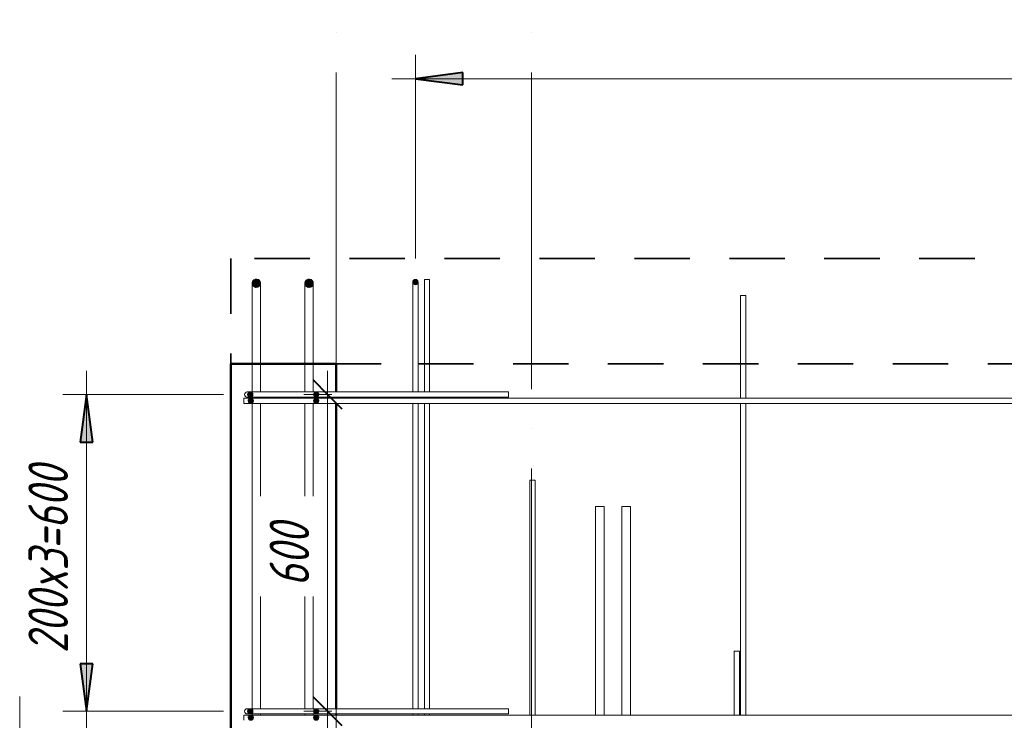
# Model space of a CAD drawing. Header units: millimetres. Extents: x -17001 to 33975, y 44866 to 49392.
# Tile 8 of 53: x -7427 to -5561, y 46445 to 47772. Entities that reach past the tile are written whole.
import ezdxf

# ---------------------------------------------------------------- set-up
doc = ezdxf.new("R2010")
doc.units = ezdxf.units.MM
doc.linetypes.add('01 Штриховая _4 мм_', pattern=[180, 105, -75])
doc.linetypes.add('ADSK_Линия сетки', pattern=[750, 600, -75, 0, -75])
for name, color, linetype, lineweight in [('A-____-____-DIMS', 211, 'Continuous', 9), ('A-____-____-DIMS-30', 211, 'Continuous', 9), ('A-____-NOTE-TEXT', 131, 'Continuous', 20), ('A-FLOR-____-MCUT', 192, 'Continuous', 50), ('A-WALL-____-MCUT', 113, 'Continuous', 50), ('S-GRID-____-OTLN', 1, 'Continuous', 9), ('S-RBAR-____-MCUT', 171, 'Continuous', 20), ('S-RBAR-____-OTLN', 171, 'Continuous', 100)]:
    doc.layers.add(name, color=color, linetype=linetype, lineweight=lineweight)
doc.styles.add('GOST Common_I_1', font='GOST Common Italic.ttf', dxfattribs={"width": 0.8, "height": 75})
doc.dimstyles.new('ADSK_Для_арматуры_Основной_2_5_мм_шаг_кол-во_Стрелки_точный', dxfattribs={"dimscale": 304.8, "dimtxt": 0.247469, "dimasz": 0.295276, "dimexe": 0.147638, "dimexo": 0.000484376, "dimgap": 0.03937, "dimtad": 1, "dimdec": 0, "dimlfac": 304.8, "dimdsep": 46, "dimtxsty": 'GOST Common_I_1', "dimsah": 1, "dimcen": 0.09, "dimdle": 0.147638, "dimazin": 0, "dimtfac": 1, "dimtdec": 4, "dimtix": 1, "dimtmove": 0, "dimatfit": 3, "dimfxl": 1, "dimtvp": 1, "dimtfill": 1, "dimtolj": 1, "dimtzin": 0, "dimarcsym": 2})
doc.dimstyles.new('ADSK_Округление_5мм__Узкий_', dxfattribs={"dimscale": 304.8, "dimtxt": 0.247469, "dimasz": 0.177165, "dimexe": 0.147638, "dimexo": 0.000322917, "dimgap": 0.03937, "dimtad": 1, "dimdec": 0, "dimlfac": 304.8, "dimrnd": 5, "dimdsep": 46, "dimtxsty": 'GOST Common_I_1', "dimblk1": 'OBLIQUE', "dimblk2": 'OBLIQUE', "dimsah": 1, "dimcen": 0.09, "dimdle": 0.147638, "dimazin": 0, "dimtfac": 1, "dimtdec": 4, "dimtix": 1, "dimtmove": 1, "dimatfit": 3, "dimfxl": 1, "dimtvp": 1, "dimtfill": 1, "dimtolj": 1, "dimtzin": 0, "dimlwd": 20, "dimlwe": 20, "dimarcsym": 2})
doc.dimstyles.new('ADSK_Округление_5мм__Узкий__1', dxfattribs={"dimscale": 304.8, "dimtxt": 0.247469, "dimasz": 0.177165, "dimexe": 0.147638, "dimexo": 0.000322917, "dimgap": 0.03937, "dimtad": 1, "dimdec": 0, "dimlfac": 304.8, "dimrnd": 5, "dimdsep": 46, "dimtxsty": 'GOST Common_I_1', "dimblk1": 'OBLIQUE', "dimblk2": 'OBLIQUE', "dimsah": 1, "dimcen": 0.09, "dimdle": 0.147638, "dimazin": 0, "dimtfac": 1, "dimtdec": 4, "dimtix": 1, "dimtmove": 0, "dimatfit": 3, "dimfxl": 1, "dimtvp": 1, "dimtfill": 1, "dimtolj": 1, "dimtzin": 0, "dimlwd": 20, "dimlwe": 20, "dimarcsym": 2})

# ---------------------------------------------------------------- blocks, each defined once
blk = doc.blocks.new('DIMBLOCK10-КЖ1_Р_ВЭ16_Армирование_2')
at = {"layer": 'A-____-____-DIMS-30', "lineweight": 20}
for p, q in [((-6843.2, 47107), (-6843.2, 46462)), ((-6843.2, 47062), (-6888.2, 47062)), ((-6843.2, 47062), (-6835, 47062)), ((-6843.2, 46462), (-6888.2, 46462)), ((-6843.2, 46462), (-6835, 46462))]:
    blk.add_line(p, q, dxfattribs=at)
at = {"layer": 'A-____-____-DIMS-30', "lineweight": 40}
for p, q in [((-6843.2, 47062), (-6870.2, 47089)), ((-6843.2, 47062), (-6816.2, 47035)), ((-6843.2, 46462), (-6870.2, 46489)), ((-6843.2, 46462), (-6816.2, 46435))]:
    blk.add_line(p, q, dxfattribs=at)
at = {"layer": 'A-____-____-DIMS-30', "color": 0, "lineweight": 20, "insert": (-6953.2, 46698.7), "char_height": 75, "width": 151.88, "attachment_point": 1, "rotation": 90, "line_spacing_factor": 1.022761, "style": 'GOST Common_I_1', "bg_fill": 3, "box_fill_scale": 1.25, "bg_fill_color": 256, "bg_fill_true_color": 13158600, "bg_fill_transparency": 0}
blk.add_mtext('600', dxfattribs=at)
blk = doc.blocks.new('_Oblique')
at = {"color": 0, "linetype": 'ByBlock', "lineweight": -2}
blk.add_line((-0.5, -0.5), (0.5, 0.5), dxfattribs=at)
blk = doc.blocks.new('DIMBLOCK11-КЖ1_Р_ВЭ16_Армирование_2')
at = {"layer": 'A-____-____-DIMS-30', "lineweight": 40}
for p, q in [((-6843.2, 46462), (-6870.2, 46489)), ((-6843.2, 46462), (-6816.2, 46435)), ((-6843.2, 46400), (-6870.2, 46427)), ((-6843.2, 46400), (-6816.2, 46373))]:
    blk.add_line(p, q, dxfattribs=at)
at = {"layer": 'A-____-____-DIMS-30', "lineweight": 20}
for p, q in [((-6843.2, 46462), (-6888.2, 46462)), ((-6843.2, 46462), (-6843.2, 46355)), ((-6843.2, 46462), (-6835, 46462)), ((-6843.2, 46411), (-6843.2, 46431)), ((-6843.2, 46400), (-6888.2, 46400)), ((-6843.2, 46311.6), (-6843.2, 46411)), ((-6843.2, 46400), (-6835, 46400))]:
    blk.add_line(p, q, dxfattribs=at)
at = {"layer": 'A-____-____-DIMS-30', "color": 0, "lineweight": 20, "insert": (-6953.2, 46311.6), "char_height": 75, "width": 101.253, "attachment_point": 1, "rotation": 90, "line_spacing_factor": 1.022761, "style": 'GOST Common_I_1', "bg_fill": 3, "box_fill_scale": 1.25, "bg_fill_color": 256, "bg_fill_true_color": 13158600, "bg_fill_transparency": 0}
blk.add_mtext('60', dxfattribs=at)
blk = doc.blocks.new('DIMBLOCK14-КЖ1_Р_ВЭ16_Армирование_2')
at = {"layer": 'A-____-____-DIMS-30', "lineweight": 40}
for points in [[(-7300.3, 47062), (-7312.1, 46972), (-7288.4, 46972)], [(-7300.3, 46462), (-7288.4, 46552), (-7312.1, 46552)]]:
    blk.add_hatch(color=256, dxfattribs=at).paths.add_polyline_path(points)
at = {"layer": 'A-____-____-DIMS-30'}
for p, q in [((-7300.3, 47107), (-7300.3, 46417)), ((-7300.3, 47062), (-7345.3, 47062)), ((-7300.3, 47062), (-7040.6, 47062)), ((-7300.3, 46462), (-7345.3, 46462)), ((-7300.3, 46462), (-7040.6, 46462))]:
    blk.add_line(p, q, dxfattribs=at)
at = {"layer": 'A-____-____-DIMS-30', "lineweight": 40}
for p, q in [((-7300.3, 47062), (-7312.1, 46972)), ((-7288.4, 46972), (-7300.3, 47062)), ((-7312.1, 46972), (-7288.4, 46972)), ((-7288.4, 46552), (-7312.1, 46552)), ((-7312.1, 46552), (-7300.3, 46462)), ((-7300.3, 46462), (-7288.4, 46552))]:
    blk.add_line(p, q, dxfattribs=at)
at = {"layer": 'A-____-____-DIMS-30', "color": 0, "insert": (-7410.3, 46572.2), "char_height": 75, "width": 455.64, "attachment_point": 1, "rotation": 90, "line_spacing_factor": 1.022761, "style": 'GOST Common_I_1', "bg_fill": 3, "box_fill_scale": 1.25, "bg_fill_color": 256, "bg_fill_true_color": 13158600, "bg_fill_transparency": 0}
blk.add_mtext('200x3=600', dxfattribs=at)
blk = doc.blocks.new('_None')
blk = doc.blocks.new('DIMBLOCK20-КЖ1_Р_ВЭ16_Армирование_2')
at = {"layer": 'A-____-____-DIMS-30', "lineweight": 40}
for points in [[(-6676.8, 47660.3), (-6586.8, 47648.5), (-6586.8, 47672.2)], [(123.2, 47660.3), (33.2, 47672.2), (33.2, 47648.5)]]:
    blk.add_hatch(color=256, dxfattribs=at).paths.add_polyline_path(points)
at = {"layer": 'A-____-____-DIMS-30'}
for p, q in [((-6676.8, 47660.3), (-6676.8, 47705.3)), ((123.2, 47660.3), (123.2, 47705.3)), ((168.2, 47660.3), (-6721.8, 47660.3)), ((-6676.8, 47660.3), (-6676.8, 47320)), ((123.2, 47660.3), (123.2, 47320))]:
    blk.add_line(p, q, dxfattribs=at)
at = {"layer": 'A-____-____-DIMS-30', "lineweight": 40}
for p, q in [((-6586.8, 47672.2), (-6676.8, 47660.3)), ((-6586.8, 47648.5), (-6586.8, 47672.2)), ((123.2, 47660.3), (33.2, 47672.2)), ((33.2, 47672.2), (33.2, 47648.5)), ((-6676.8, 47660.3), (-6586.8, 47648.5)), ((33.2, 47648.5), (123.2, 47660.3))]:
    blk.add_line(p, q, dxfattribs=at)
at = {"layer": 'A-____-____-DIMS-30', "color": 0, "insert": (-3512.1, 47770.4), "char_height": 75, "width": 564.564, "attachment_point": 1, "line_spacing_factor": 1.022761, "style": 'GOST Common_I_1', "bg_fill": 3, "box_fill_scale": 1.25, "bg_fill_color": 256, "bg_fill_true_color": 13158600, "bg_fill_transparency": 0}
blk.add_mtext('200x34=6800', dxfattribs=at)

msp = doc.modelspace()

# ---------------------------------------------------------------- hatches: boundary and pattern name
at = {"layer": 'S-RBAR-____-MCUT', "lineweight": 9}
h = msp.add_hatch(color=8, dxfattribs=at)
edge = h.paths.add_edge_path()
edge.add_arc((-6978.3247, 47272.7992), 8, 0, 360)
h = msp.add_hatch(color=8, dxfattribs=at)
edge = h.paths.add_edge_path()
edge.add_arc((-6978.3247, 47272.7992), 8, 0, 360)
for points in [[(-6980.1048, 47264.9998), (-6973.3367, 47266.5445), (-6970.3247, 47272.7992), (-6973.3367, 47279.0538), (-6980.1048, 47280.5986), (-6985.5324, 47276.2703), (-6985.5324, 47269.3281)], [(-6980.1048, 47264.9998), (-6973.3367, 47266.5445), (-6970.3247, 47272.7992), (-6973.3367, 47279.0538), (-6980.1048, 47280.5986), (-6985.5324, 47276.2703), (-6985.5324, 47269.3281)], [(-6880.1048, 47264.9998), (-6873.3367, 47266.5445), (-6870.3247, 47272.7992), (-6873.3367, 47279.0538), (-6880.1048, 47280.5986), (-6885.5324, 47276.2703), (-6885.5324, 47269.3281)], [(-6880.1048, 47264.9998), (-6873.3367, 47266.5445), (-6870.3247, 47272.7992), (-6873.3367, 47279.0538), (-6880.1048, 47280.5986), (-6885.5324, 47276.2703), (-6885.5324, 47269.3281)]]:
    msp.add_hatch(color=8, dxfattribs=at).paths.add_polyline_path(points)
h = msp.add_hatch(color=8, dxfattribs=at)
edge = h.paths.add_edge_path()
edge.add_arc((-6878.3247, 47272.7992), 8, 0, 360)
h = msp.add_hatch(color=8, dxfattribs=at)
edge = h.paths.add_edge_path()
edge.add_arc((-6878.3247, 47272.7992), 8, 0, 360)
at = {"layer": 'S-RBAR-____-MCUT'}
h = msp.add_hatch(color=256, dxfattribs=at)
edge = h.paths.add_edge_path()
edge.add_arc((-6676.8247, 47275.0013), 5, 0, 360)
h = msp.add_hatch(color=256, dxfattribs=at)
edge = h.paths.add_edge_path()
edge.add_arc((-6676.8247, 47275.0013), 5, 0, 360)
for points in [[(-6675.2796, 47270.246), (-6671.8247, 47275.0013), (-6675.2796, 47279.7566), (-6680.8697, 47277.9403), (-6680.8697, 47272.0624)], [(-6675.2796, 47270.246), (-6671.8247, 47275.0013), (-6675.2796, 47279.7566), (-6680.8697, 47277.9403), (-6680.8697, 47272.0624)], [(-6989.9041, 47057.9562), (-6986.8857, 47057.9562), (-6985.0694, 47063.5464), (-6989.9041, 47066.9436), (-6994.5799, 47063.5464), (-6992.7636, 47057.9562)], [(-6867.7636, 47057.9562), (-6861.8857, 47057.9562), (-6860.0694, 47063.5464), (-6864.8247, 47067.0013), (-6869.5799, 47063.5464)], [(-6989.9041, 47045.9562), (-6985.8857, 47045.9562), (-6984.0694, 47051.5464), (-6988.8247, 47055.0013), (-6993.5799, 47051.5464), (-6991.7636, 47045.9562)], [(-6867.7636, 47045.9562), (-6861.8857, 47045.9562), (-6860.0694, 47051.5464), (-6864.8247, 47055.0013), (-6869.5799, 47051.5464)], [(-6989.9041, 46457.9562), (-6986.8857, 46457.9562), (-6985.0694, 46463.5464), (-6989.9041, 46466.9436), (-6994.5799, 46463.5464), (-6992.7636, 46457.9562)], [(-6989.9041, 46445.9562), (-6985.8857, 46445.9562), (-6984.0694, 46451.5464), (-6988.8247, 46455.0013), (-6993.5799, 46451.5464), (-6991.7636, 46445.9562)], [(-6867.7636, 46457.9562), (-6861.8857, 46457.9562), (-6860.0694, 46463.5464), (-6864.8247, 46467.0013), (-6869.5799, 46463.5464)], [(-6867.7636, 46445.9562), (-6861.8857, 46445.9562), (-6860.0694, 46451.5464), (-6864.8247, 46455.0013), (-6869.5799, 46451.5464)]]:
    msp.add_hatch(color=256, dxfattribs=at).paths.add_polyline_path(points)
h = msp.add_hatch(color=256, dxfattribs=at)
edge = h.paths.add_edge_path()
edge.add_arc((-6989.8247, 47062.0013), 5, 0, 360)
h = msp.add_hatch(color=256, dxfattribs=at)
edge = h.paths.add_edge_path()
edge.add_arc((-6864.8247, 47062.0013), 5, 0, 360)
h = msp.add_hatch(color=256, dxfattribs=at)
edge = h.paths.add_edge_path()
edge.add_arc((-6988.8247, 47050.0013), 5, 0, 360)
h = msp.add_hatch(color=256, dxfattribs=at)
edge = h.paths.add_edge_path()
edge.add_arc((-6864.8247, 47050.0013), 5, 0, 360)
h = msp.add_hatch(color=256, dxfattribs=at)
edge = h.paths.add_edge_path()
edge.add_arc((-6989.8247, 46462.0013), 5, 0, 360)
h = msp.add_hatch(color=256, dxfattribs=at)
edge = h.paths.add_edge_path()
edge.add_arc((-6988.8247, 46450.0013), 5, 0, 360)
h = msp.add_hatch(color=256, dxfattribs=at)
edge = h.paths.add_edge_path()
edge.add_arc((-6864.8247, 46462.0013), 5, 0, 360)
h = msp.add_hatch(color=256, dxfattribs=at)
edge = h.paths.add_edge_path()
edge.add_arc((-6864.8247, 46450.0013), 5, 0, 360)

# ---------------------------------------------------------------- linework, layer by layer
at = {"layer": 'A-____-NOTE-TEXT'}
msp.add_line((-7426.8247, 46400), (-7426.8247, 46490), dxfattribs=at)
at = {"layer": 'A-FLOR-____-MCUT', "linetype": '01 Штриховая _4 мм_', "lineweight": 35}
for p, q in [((323.1753, 47320), (-7026.8247, 47320)), ((-7026.8247, 47320), (-7026.8247, 47120)), ((-7026.8247, 47120), (-6681.8247, 47120)), ((-6671.8247, 47120), (-4659.8372, 47120))]:
    msp.add_line(p, q, dxfattribs=at)
at = {"layer": 'A-WALL-____-MCUT'}
for p, q in [((-6826.8247, 47120), (-7026.8247, 47120)), ((-7026.8247, 47120), (-7026.8247, 46400)), ((-6826.8247, 47067.0013), (-6826.8247, 47120)), ((-6826.8247, 47055.0013), (-6826.8247, 47057.0013)), ((-6826.8247, 46467.0013), (-6826.8247, 47045.0013)), ((-6826.8247, 46455.0013), (-6826.8247, 46457.0013))]:
    msp.add_line(p, q, dxfattribs=at)
at = {"layer": 'S-GRID-____-OTLN', "linetype": 'ADSK_Линия сетки'}
for p, q in [((-6826.8247, 45572.0547), (-6826.8247, 47771.9979)), ((-6456.8247, 45572.0547), (-6456.8247, 47771.9979))]:
    msp.add_line(p, q, dxfattribs=at)
at = {"layer": 'S-RBAR-____-MCUT', "color": 8, "lineweight": 9}
for p, q in [((-6980.1048, 47280.5986), (-6985.5324, 47276.2703)), ((-6980.1048, 47280.5986), (-6985.5324, 47276.2703)), ((-6985.5324, 47276.2703), (-6985.5324, 47269.3281)), ((-6985.5324, 47276.2703), (-6985.5324, 47269.3281)), ((-6973.3367, 47279.0538), (-6980.1048, 47280.5986)), ((-6973.3367, 47279.0538), (-6980.1048, 47280.5986)), ((-6970.3247, 47272.7992), (-6973.3367, 47279.0538)), ((-6970.3247, 47272.7992), (-6973.3367, 47279.0538)), ((-6973.3367, 47266.5445), (-6970.3247, 47272.7992)), ((-6973.3367, 47266.5445), (-6970.3247, 47272.7992)), ((-6880.1048, 47280.5986), (-6885.5324, 47276.2703)), ((-6880.1048, 47280.5986), (-6885.5324, 47276.2703)), ((-6885.5324, 47276.2703), (-6885.5324, 47269.3281)), ((-6885.5324, 47276.2703), (-6885.5324, 47269.3281)), ((-6873.3367, 47279.0538), (-6880.1048, 47280.5986)), ((-6873.3367, 47279.0538), (-6880.1048, 47280.5986)), ((-6870.3247, 47272.7992), (-6873.3367, 47279.0538)), ((-6870.3247, 47272.7992), (-6873.3367, 47279.0538)), ((-6873.3367, 47266.5445), (-6870.3247, 47272.7992)), ((-6873.3367, 47266.5445), (-6870.3247, 47272.7992)), ((-6985.5324, 47269.3281), (-6980.1048, 47264.9998)), ((-6985.5324, 47269.3281), (-6980.1048, 47264.9998)), ((-6980.1048, 47264.9998), (-6973.3367, 47266.5445)), ((-6980.1048, 47264.9998), (-6973.3367, 47266.5445)), ((-6885.5324, 47269.3281), (-6880.1048, 47264.9998)), ((-6885.5324, 47269.3281), (-6880.1048, 47264.9998)), ((-6880.1048, 47264.9998), (-6873.3367, 47266.5445)), ((-6880.1048, 47264.9998), (-6873.3367, 47266.5445))]:
    msp.add_line(p, q, dxfattribs=at)
at = {"layer": 'S-RBAR-____-MCUT'}
for p, q in [((-6675.2796, 47279.7566), (-6680.8697, 47277.9403)), ((-6675.2796, 47279.7566), (-6680.8697, 47277.9403)), ((-6680.8697, 47277.9403), (-6680.8697, 47272.0624)), ((-6680.8697, 47277.9403), (-6680.8697, 47272.0624)), ((-6680.8697, 47272.0624), (-6675.2796, 47270.246)), ((-6680.8697, 47272.0624), (-6675.2796, 47270.246)), ((-6671.8247, 47275.0013), (-6675.2796, 47279.7566)), ((-6671.8247, 47275.0013), (-6675.2796, 47279.7566)), ((-6675.2796, 47270.246), (-6671.8247, 47275.0013)), ((-6675.2796, 47270.246), (-6671.8247, 47275.0013)), ((-6989.9041, 47066.9436), (-6994.5799, 47063.5464)), ((-6985.0694, 47063.5464), (-6989.9041, 47066.9436)), ((-6864.8247, 47067.0013), (-6869.5799, 47063.5464)), ((-6860.0694, 47063.5464), (-6864.8247, 47067.0013)), ((-6994.5799, 47063.5464), (-6992.7636, 47057.9562)), ((-6988.8247, 47055.0013), (-6993.5799, 47051.5464)), ((-6993.5799, 47051.5464), (-6991.7636, 47045.9562)), ((-6992.7636, 47057.9562), (-6989.9041, 47057.9562)), ((-6991.7636, 47045.9562), (-6989.9041, 47045.9562)), ((-6989.9041, 47057.9562), (-6986.8857, 47057.9562)), ((-6989.9041, 47045.9562), (-6985.8857, 47045.9562)), ((-6984.0694, 47051.5464), (-6988.8247, 47055.0013)), ((-6986.8857, 47057.9562), (-6985.0694, 47063.5464)), ((-6985.8857, 47045.9562), (-6984.0694, 47051.5464)), ((-6869.5799, 47063.5464), (-6867.7636, 47057.9562)), ((-6864.8247, 47055.0013), (-6869.5799, 47051.5464)), ((-6869.5799, 47051.5464), (-6867.7636, 47045.9562)), ((-6867.7636, 47057.9562), (-6861.8857, 47057.9562)), ((-6867.7636, 47045.9562), (-6861.8857, 47045.9562)), ((-6860.0694, 47051.5464), (-6864.8247, 47055.0013)), ((-6861.8857, 47057.9562), (-6860.0694, 47063.5464)), ((-6861.8857, 47045.9562), (-6860.0694, 47051.5464)), ((-6989.9041, 46466.9436), (-6994.5799, 46463.5464)), ((-6994.5799, 46463.5464), (-6992.7636, 46457.9562)), ((-6988.8247, 46455.0013), (-6993.5799, 46451.5464)), ((-6993.5799, 46451.5464), (-6991.7636, 46445.9562)), ((-6992.7636, 46457.9562), (-6989.9041, 46457.9562)), ((-6985.0694, 46463.5464), (-6989.9041, 46466.9436)), ((-6989.9041, 46457.9562), (-6986.8857, 46457.9562)), ((-6984.0694, 46451.5464), (-6988.8247, 46455.0013)), ((-6986.8857, 46457.9562), (-6985.0694, 46463.5464)), ((-6985.8857, 46445.9562), (-6984.0694, 46451.5464)), ((-6864.8247, 46467.0013), (-6869.5799, 46463.5464)), ((-6869.5799, 46463.5464), (-6867.7636, 46457.9562)), ((-6864.8247, 46455.0013), (-6869.5799, 46451.5464)), ((-6869.5799, 46451.5464), (-6867.7636, 46445.9562)), ((-6867.7636, 46457.9562), (-6861.8857, 46457.9562)), ((-6860.0694, 46463.5464), (-6864.8247, 46467.0013)), ((-6860.0694, 46451.5464), (-6864.8247, 46455.0013)), ((-6861.8857, 46457.9562), (-6860.0694, 46463.5464)), ((-6861.8857, 46445.9562), (-6860.0694, 46451.5464)), ((-6991.7636, 46445.9562), (-6989.9041, 46445.9562)), ((-6989.9041, 46445.9562), (-6985.8857, 46445.9562)), ((-6867.7636, 46445.9562), (-6861.8857, 46445.9562))]:
    msp.add_line(p, q, dxfattribs=at)
at = {"layer": 'S-RBAR-____-MCUT', "color": 8, "lineweight": 9}
for centre in [(-6978.3247, 47272.7992), (-6978.3247, 47272.7992), (-6878.3247, 47272.7992), (-6878.3247, 47272.7992)]:
    msp.add_circle(centre, 8, dxfattribs=at)
at = {"layer": 'S-RBAR-____-MCUT'}
for centre in [(-6676.8247, 47275.0013), (-6676.8247, 47275.0013), (-6989.8247, 47062.0013), (-6864.8247, 47062.0013), (-6988.8247, 47050.0013), (-6864.8247, 47050.0013), (-6989.8247, 46462.0013), (-6988.8247, 46450.0013), (-6864.8247, 46462.0013), (-6864.8247, 46450.0013)]:
    msp.add_circle(centre, 5, dxfattribs=at)
at = {"layer": 'S-RBAR-____-OTLN', "color": 8, "lineweight": 9}
for p, q in [((-6986.3247, 47224.7992), (-6986.3247, 47272.7992)), ((-6986.3247, 47224.7992), (-6986.3247, 47272.7992)), ((-6970.3247, 47224.7992), (-6970.3247, 47272.7992)), ((-6970.3247, 47224.7992), (-6970.3247, 47272.7992)), ((-6886.3247, 47224.7992), (-6886.3247, 47272.7992)), ((-6886.3247, 47224.7992), (-6886.3247, 47272.7992)), ((-6870.3247, 47224.7992), (-6870.3247, 47272.7992)), ((-6870.3247, 47224.7992), (-6870.3247, 47272.7992)), ((-6649.8372, 47279.9206), (-6659.8372, 47279.9206)), ((-6659.8372, 47067.0013), (-6659.8372, 47279.9206)), ((-6649.8372, 47279.9206), (-6659.8372, 47279.9206)), ((-6659.8372, 47067.0013), (-6659.8372, 47279.9206)), ((-6649.8372, 47067.0013), (-6649.8372, 47279.9206)), ((-6649.8372, 47067.0013), (-6649.8372, 47279.9206)), ((-6050.8372, 47249.9206), (-6060.8372, 47249.9206)), ((-6060.8372, 47055.0013), (-6060.8372, 47249.9206)), ((-6050.8372, 47249.9206), (-6060.8372, 47249.9206)), ((-6060.8372, 47055.0013), (-6060.8372, 47249.9206)), ((-6050.8372, 47055.0013), (-6050.8372, 47249.9206)), ((-6050.8372, 47055.0013), (-6050.8372, 47249.9206)), ((-6986.3247, 47067.0013), (-6986.3247, 47224.7992)), ((-6986.3247, 47067.0013), (-6986.3247, 47224.7992)), ((-6970.3247, 47067.0013), (-6970.3247, 47224.7992)), ((-6970.3247, 47067.0013), (-6970.3247, 47224.7992)), ((-6886.3247, 47067.0013), (-6886.3247, 47224.7992)), ((-6886.3247, 47067.0013), (-6886.3247, 47224.7992)), ((-6870.3247, 47067.0013), (-6870.3247, 47224.7992)), ((-6870.3247, 47067.0013), (-6870.3247, 47224.7992)), ((-6986.3247, 47055.0013), (-6986.3247, 47057.0013)), ((-6986.3247, 47055.0013), (-6986.3247, 47057.0013)), ((-6970.3247, 47055.0013), (-6970.3247, 47057.0013)), ((-6970.3247, 47055.0013), (-6970.3247, 47057.0013)), ((-6886.3247, 47055.0013), (-6886.3247, 47057.0013)), ((-6886.3247, 47055.0013), (-6886.3247, 47057.0013)), ((-6870.3247, 47055.0013), (-6870.3247, 47057.0013)), ((-6870.3247, 47055.0013), (-6870.3247, 47057.0013)), ((-6659.8372, 47055.0013), (-6659.8372, 47057.0013)), ((-6659.8372, 47055.0013), (-6659.8372, 47057.0013)), ((-6649.8372, 47055.0013), (-6649.8372, 47057.0013)), ((-6649.8372, 47055.0013), (-6649.8372, 47057.0013)), ((-6986.3247, 46467.0013), (-6986.3247, 47045.0013)), ((-6986.3247, 46467.0013), (-6986.3247, 47045.0013)), ((-6970.3247, 46467.0013), (-6970.3247, 47045.0013)), ((-6970.3247, 46467.0013), (-6970.3247, 47045.0013)), ((-6886.3247, 46467.0013), (-6886.3247, 47045.0013)), ((-6886.3247, 46467.0013), (-6886.3247, 47045.0013)), ((-6870.3247, 46467.0013), (-6870.3247, 47045.0013)), ((-6870.3247, 46467.0013), (-6870.3247, 47045.0013)), ((-6659.8372, 46467.0013), (-6659.8372, 47045.0013)), ((-6659.8372, 46467.0013), (-6659.8372, 47045.0013)), ((-6649.8372, 46467.0013), (-6649.8372, 47045.0013)), ((-6649.8372, 46467.0013), (-6649.8372, 47045.0013)), ((-6060.8372, 46455.0013), (-6060.8372, 47045.0013)), ((-6060.8372, 46455.0013), (-6060.8372, 47045.0013)), ((-6050.8372, 46455.0013), (-6050.8372, 47045.0013)), ((-6050.8372, 46455.0013), (-6050.8372, 47045.0013)), ((-6449.8372, 46899.9206), (-6459.8372, 46899.9206)), ((-6459.8372, 46455.0013), (-6459.8372, 46899.9206)), ((-6449.8372, 46899.9206), (-6459.8372, 46899.9206)), ((-6459.8372, 46455.0013), (-6459.8372, 46899.9206)), ((-6449.8372, 46455.0013), (-6449.8372, 46899.9206)), ((-6449.8372, 46455.0013), (-6449.8372, 46899.9206)), ((-6319.3372, 46849.9206), (-6335.3372, 46849.9206)), ((-6335.3372, 46455.0013), (-6335.3372, 46849.9206)), ((-6319.3372, 46849.9206), (-6335.3372, 46849.9206)), ((-6335.3372, 46455.0013), (-6335.3372, 46849.9206)), ((-6319.3372, 46455.0013), (-6319.3372, 46849.9206)), ((-6319.3372, 46455.0013), (-6319.3372, 46849.9206)), ((-6269.3372, 46849.9206), (-6285.3372, 46849.9206)), ((-6285.3372, 46455.0013), (-6285.3372, 46849.9206)), ((-6269.3372, 46849.9206), (-6285.3372, 46849.9206)), ((-6285.3372, 46455.0013), (-6285.3372, 46849.9206)), ((-6269.3372, 46455.0013), (-6269.3372, 46849.9206)), ((-6269.3372, 46455.0013), (-6269.3372, 46849.9206)), ((-6072.8372, 46575.9206), (-6072.8372, 46455.0013)), ((-6072.8372, 46575.9206), (-6062.8372, 46575.9206)), ((-6062.8372, 46575.9206), (-6072.8372, 46575.9206)), ((-6072.8372, 46455.0013), (-6072.8372, 46575.9206)), ((-6062.8372, 46575.9206), (-6062.8372, 46455.0013)), ((-6062.8372, 46455.0013), (-6062.8372, 46575.9206)), ((-6986.3247, 46455.0013), (-6986.3247, 46457.0013)), ((-6986.3247, 46455.0013), (-6986.3247, 46457.0013)), ((-6970.3247, 46455.0013), (-6970.3247, 46457.0013)), ((-6970.3247, 46455.0013), (-6970.3247, 46457.0013)), ((-6886.3247, 46455.0013), (-6886.3247, 46457.0013)), ((-6886.3247, 46455.0013), (-6886.3247, 46457.0013)), ((-6870.3247, 46455.0013), (-6870.3247, 46457.0013)), ((-6870.3247, 46455.0013), (-6870.3247, 46457.0013)), ((-6659.8372, 46455.0013), (-6659.8372, 46457.0013)), ((-6659.8372, 46455.0013), (-6659.8372, 46457.0013)), ((-6649.8372, 46455.0013), (-6649.8372, 46457.0013)), ((-6649.8372, 46455.0013), (-6649.8372, 46457.0013))]:
    msp.add_line(p, q, dxfattribs=at)
at = {"layer": 'S-RBAR-____-OTLN', "lineweight": 20}
for p, q in [((-6681.8247, 47245.0013), (-6681.8247, 47275.0013)), ((-6671.8247, 47245.0013), (-6671.8247, 47275.0013)), ((-6681.8247, 47067.0013), (-6681.8247, 47245.0013)), ((-6671.8247, 47067.0013), (-6671.8247, 47245.0013)), ((-6965.5747, 47067.0013), (-6995.5747, 47067.0013)), ((-6965.5747, 47067.0013), (-6500.5747, 47067.0013)), ((-6500.5747, 47057.0013), (-6500.5747, 47067.0013)), ((298.1753, 47055.0013), (-7001.731, 47055.0013)), ((-7001.731, 47055.0013), (-7001.731, 47045.0013)), ((-6965.5747, 47057.0013), (-6995.5747, 47057.0013)), ((-6965.5747, 47057.0013), (-6500.5747, 47057.0013)), ((-6681.8247, 47055.0013), (-6681.8247, 47057.0013)), ((-6671.8247, 47055.0013), (-6671.8247, 47057.0013)), ((298.1753, 47045.0013), (-7001.731, 47045.0013)), ((-6681.8247, 46467.0013), (-6681.8247, 47045.0013)), ((-6671.8247, 46467.0013), (-6671.8247, 47045.0013)), ((298.1753, 46455.0013), (-7001.731, 46455.0013)), ((-7001.731, 46455.0013), (-7001.731, 46445.0013)), ((-6965.5747, 46467.0013), (-6995.5747, 46467.0013)), ((-6965.5747, 46457.0013), (-6995.5747, 46457.0013)), ((-6965.5747, 46467.0013), (-6500.5747, 46467.0013)), ((-6965.5747, 46457.0013), (-6500.5747, 46457.0013)), ((-6681.8247, 46455.0013), (-6681.8247, 46457.0013)), ((-6671.8247, 46455.0013), (-6671.8247, 46457.0013)), ((-6500.5747, 46457.0013), (-6500.5747, 46467.0013))]:
    msp.add_line(p, q, dxfattribs=at)
at = {"layer": 'S-RBAR-____-OTLN', "color": 8, "lineweight": 9}
for centre, start, end in [((-6978.3247, 47272.7992), 0, 180), ((-6978.3247, 47272.7992), 165, 180), ((-6978.3247, 47272.7992), 0, 165), ((-6878.3247, 47272.7992), 0, 180), ((-6878.3247, 47272.7992), 165, 180), ((-6878.3247, 47272.7992), 0, 165)]:
    msp.add_arc(centre, 8, start, end, dxfattribs=at)
at = {"layer": 'S-RBAR-____-OTLN', "lineweight": 20}
for centre, start, end in [((-6676.8247, 47275.0013), 0, 180), ((-6676.8247, 47275.0013), 165, 180), ((-6676.8247, 47275.0013), 120, 150), ((-6676.8247, 47275.0013), 30, 60), ((-6995.5747, 47062.0013), 90, 270), ((-6995.5747, 47062.0013), 120, 150), ((-6995.5747, 47062.0013), 210, 240), ((-6995.5747, 47062.0013), 255, 270), ((-6995.5747, 46462.0013), 90, 270), ((-6995.5747, 46462.0013), 120, 150), ((-6995.5747, 46462.0013), 210, 240), ((-6995.5747, 46462.0013), 255, 270)]:
    msp.add_arc(centre, 5, start, end, dxfattribs=at)

# ---------------------------------------------------------------- next in the draw order: dimensions: what is measured, and where the dimension line sits
at = {"layer": 'A-____-____-DIMS'}
dim = msp.add_linear_dim(base=(-6676.8247, 47660.3416), p1=(123.1753, 47275.0013), p2=(-6676.8247, 47275.0013), text='200x34=6800', dimstyle='ADSK_Для_арматуры_Основной_2_5_мм_шаг_кол-во_Стрелки_точный', override={"dimpost": '<>', "dimblk1": 'None', "dimblk2": 'None', "dimsah": 1, "dimfxl": 6800}, dxfattribs=at)
dim.commit()
dim.dimension.update_dxf_attribs({"geometry": 'DIMBLOCK20-КЖ1_Р_ВЭ16_Армирование_2', "text_midpoint": (-3276.8247, 47709.8416)})
dim = msp.add_linear_dim(base=(-7300.2577, 46462.0013), p1=(-6995.5747, 47062.0013), p2=(-6995.5747, 46462.0013), angle=90, text='200x3=600', dimstyle='ADSK_Для_арматуры_Основной_2_5_мм_шаг_кол-во_Стрелки_точный', override={"dimpost": '<>', "dimblk1": 'None', "dimblk2": 'None', "dimsah": 1, "dimfxl": 600}, dxfattribs=at)
dim.commit()
dim.dimension.update_dxf_attribs({"geometry": 'DIMBLOCK14-КЖ1_Р_ВЭ16_Армирование_2', "text_midpoint": (-7349.7577, 46762.0013)})
at = {"layer": 'A-____-____-DIMS', "lineweight": 20}
dim = msp.add_linear_dim(base=(-6843.1889, 46462.0013), p1=(-6805.0051, 47062.0013), p2=(-6805.0051, 46462.0013), angle=90, dimstyle='ADSK_Округление_5мм__Узкий__1', override={"dimpost": '<>', "dimfxl": 600}, dxfattribs=at)
dim.commit()
dim.dimension.update_dxf_attribs({"geometry": 'DIMBLOCK10-КЖ1_Р_ВЭ16_Армирование_2', "text_midpoint": (-6892.6889, 46762.0013)})

# ---------------------------------------------------------------- next in the draw order: dimensions: what is measured, and where the dimension line sits
dim = msp.add_linear_dim(base=(-6843.1889, 46400), p1=(-6805.0051, 46462.0013), p2=(-6805.0051, 46400), angle=90, dimstyle='ADSK_Округление_5мм__Узкий_', override={"dimpost": '<>', "dimfxl": 62.001324}, dxfattribs=at)
dim.commit()
dim.dimension.update_dxf_attribs({"geometry": 'DIMBLOCK11-КЖ1_Р_ВЭ16_Армирование_2', "text_midpoint": (-6903.201, 46362.2378), "dimtype": 160, "text_rotation": 90})

doc.saveas('drawing.dxf')
